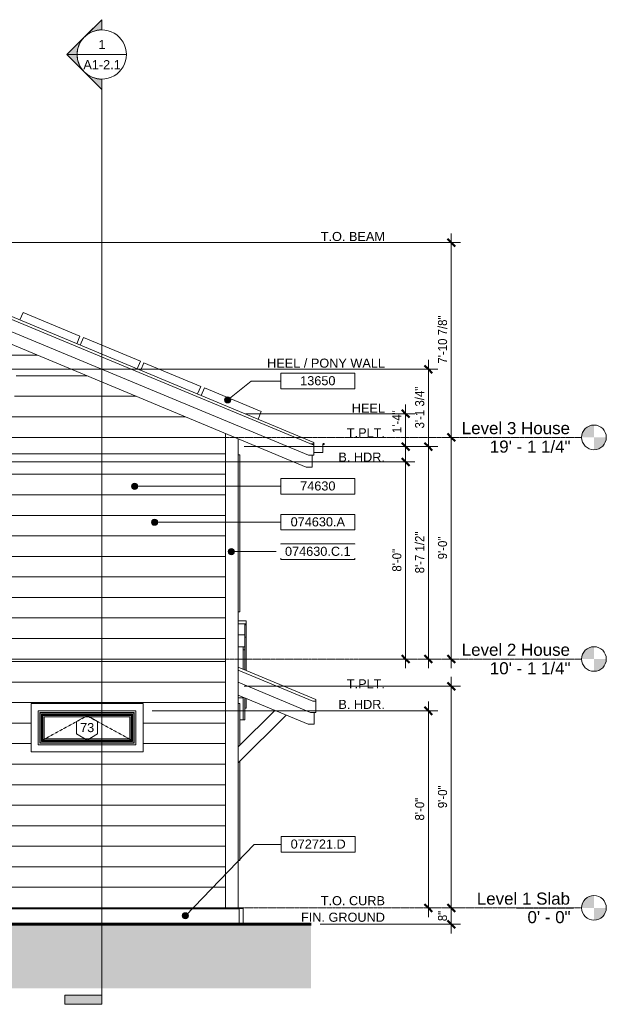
# Model space of a CAD drawing. Header units: inches. Extents: x -651 to 361, y -61 to 433.
# Tile 5 of 5: x 75 to 361, y -47 to 433. Entities that reach past the tile are written whole.
import ezdxf

# ---------------------------------------------------------------- set-up
doc = ezdxf.new("R2010")
doc.units = ezdxf.units.IN
doc.header["$MEASUREMENT"] = 0
doc.linetypes.add('Dash 1_16_', pattern=[0.12499999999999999, 0.06249999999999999, -0.06249999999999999])
doc.linetypes.add('Grid Line 1_2_', pattern=[0.8749999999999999, 0.4999999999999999, -0.125, 0.125, -0.125])
for name, color, linetype, lineweight in [('A-ANNO-DIMS', 1, 'Continuous', 9), ('A-ANNO-DIMS-48', 1, 'Continuous', 9), ('A-ANNO-NOTE', 2, 'Continuous', 9), ('A-ANNO-SYMB', 6, 'Continuous', 9), ('A-ANNO-TEXT', 2, 'Continuous', 9), ('A-DETL', 5, 'Continuous', 60), ('A-DETL-GENF', 3, 'Continuous', 9), ('A-EQPM', 6, 'Continuous', 9), ('A-FLOR-LEVL', 6, 'Continuous', 9), ('A-FLOR-OTLN', 6, 'Continuous', 18), ('A-GLAZ', 6, 'Continuous', 18), ('A-GLAZ-IDEN', 6, 'Continuous', 9), ('A-ROOF', 4, 'Continuous', 18), ('A-ROOF-OTLN', 4, 'Continuous', 9), ('A-WALL', 2, 'Continuous', 18), ('A-WALL-MBNI', 2, 'Continuous', 18), ('A-WALL-PATT', 2, 'Continuous', 18), ('S-FNDN-FTNG', 4, 'Continuous', 18)]:
    doc.layers.add(name, color=color, linetype=linetype, lineweight=lineweight)
doc.styles.add('Arial', font='arial.ttf', dxfattribs={"height": 5.901197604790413})
doc.styles.add('Arial_1', font='arial.ttf', dxfattribs={"height": 4.42589820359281})
doc.styles.add('Arial_2', font='arial.ttf', dxfattribs={"width": 0.9, "height": 4.425898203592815})
doc.dimstyles.new('Linear_-_3_32__Arial_2', dxfattribs={"dimscale": 12, "dimtxt": 4.5, "dimasz": 0.3125000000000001, "dimexe": 0.375, "dimexo": 0.3750000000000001, "dimgap": 0.06250000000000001, "dimtad": 1, "dimdec": 3, "dimrnd": 0.125, "dimzin": 3, "dimdsep": 46, "dimlunit": 4, "dimtxsty": 'Arial_2', "dimblk1": 'OBLIQUE', "dimblk2": 'OBLIQUE', "dimsah": 1, "dimcen": 0.09, "dimdle": 0.375, "dimazin": 0, "dimtfac": 1, "dimtdec": 3, "dimtix": 1, "dimtmove": 0, "dimatfit": 3, "dimfxl": 1, "dimtvp": 1, "dimfrac": 2, "dimtolj": 1, "dimtzin": 0, "dimarcsym": 2})
doc.dimstyles.new('Linear_-_3_32__Arial_2_1', dxfattribs={"dimscale": 12, "dimtxt": 4.5, "dimasz": 0.3125000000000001, "dimexe": 0.375, "dimexo": 0.3750000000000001, "dimgap": 0.06250000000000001, "dimtad": 1, "dimdec": 3, "dimrnd": 0.125, "dimzin": 3, "dimdsep": 46, "dimlunit": 4, "dimtxsty": 'Arial_2', "dimblk1": 'OBLIQUE', "dimblk2": 'OBLIQUE', "dimsah": 1, "dimcen": 0.09, "dimdle": 0.375, "dimazin": 0, "dimtfac": 1, "dimtdec": 3, "dimtix": 1, "dimtmove": 2, "dimatfit": 3, "dimfxl": 1, "dimtvp": 1, "dimfrac": 2, "dimtolj": 1, "dimtzin": 0, "dimarcsym": 2})

# ---------------------------------------------------------------- blocks, each defined once
blk = doc.blocks.new('Double Casement - _2_211510CS-2775949-Exterior West Elevation')
at = {"layer": 'A-GLAZ'}
for p, q in [((182.5429161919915, 220.7499999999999), (181.7929161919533, 220.7499999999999)), ((182.5429161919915, 220.7499999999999), (182.5429161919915, 144.25)), ((181.7929161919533, 144.25), (182.5429161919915, 144.25))]:
    blk.add_line(p, q, dxfattribs=at)
blk = doc.blocks.new('Double Casement - _2_211510CS-V1-Exterior West Elevation')
at = {"layer": 'A-GLAZ'}
for p, q in [((182.542916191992, 99.49999999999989), (181.7929161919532, 99.49999999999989)), ((182.542916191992, 99.49999999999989), (182.542916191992, 79.14996946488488)), ((182.542916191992, 71.37179487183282), (182.542916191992, 23.00000000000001)), ((181.7929161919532, 23.00000000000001), (182.542916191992, 23.00000000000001))]:
    blk.add_line(p, q, dxfattribs=at)
blk = doc.blocks.new('Single Awning - 48_ x 15_-2775562-Exterior West Elevation')
at = {"layer": 'A-GLAZ'}
for p, q in [((135.4179161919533, 99.49999999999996), (80.91791619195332, 99.49999999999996)), ((80.91791619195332, 99.49999999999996), (80.91791619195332, 76)), ((84.41791619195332, 79.49999999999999), (84.41791619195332, 95.99999999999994)), ((84.41791619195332, 95.99999999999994), (131.9179161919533, 95.99999999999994)), ((131.9179161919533, 95.99999999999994), (131.9179161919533, 79.49999999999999)), ((135.4179161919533, 76), (135.4179161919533, 99.49999999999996)), ((85.30001917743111, 95.11789701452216), (85.1597998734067, 95.25811631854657)), ((85.15979987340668, 95.25811631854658), (85.15979987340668, 80.24188368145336)), ((131.1760325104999, 95.25811631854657), (85.1597998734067, 95.25811631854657)), ((85.30001917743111, 80.38210298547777), (85.30001917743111, 95.11789701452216)), ((131.0358132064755, 95.11789701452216), (85.30001917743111, 95.11789701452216)), ((85.38666578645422, 80.46874959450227), (85.38666578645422, 95.03125040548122)), ((130.9491665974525, 95.03125040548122), (85.38666578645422, 95.03125040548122)), ((86.41791656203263, 93.9999996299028), (86.04291519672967, 94.37500099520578)), ((86.04291519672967, 94.37500099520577), (86.04291519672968, 81.1249990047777)), ((130.292917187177, 94.37500099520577), (86.04291519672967, 94.37500099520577)), ((86.41791656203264, 81.50000037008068), (86.41791656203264, 93.99999962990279)), ((129.917915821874, 93.9999996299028), (86.41791656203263, 93.9999996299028)), ((86.66791573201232, 93.75000045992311), (86.66791573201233, 81.74999954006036)), ((129.6679166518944, 93.75000045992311), (86.66791573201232, 93.75000045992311)), ((87.29291619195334, 93.1249999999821), (87.29291619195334, 82.37500000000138)), ((129.0429161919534, 93.12499999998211), (87.29291619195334, 93.12499999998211)), ((129.0429161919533, 82.37500000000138), (129.0429161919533, 93.1249999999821)), ((129.6679166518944, 81.74999954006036), (129.6679166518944, 93.75000045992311)), ((130.292917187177, 94.37500099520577), (129.917915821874, 93.99999962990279)), ((129.917915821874, 93.99999962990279), (129.917915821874, 81.50000037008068)), ((130.292917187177, 81.1249990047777), (130.292917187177, 94.37500099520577)), ((130.9491665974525, 95.03125040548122), (130.9491665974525, 80.46874959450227)), ((131.1760325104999, 95.25811631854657), (131.0358132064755, 95.11789701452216)), ((131.0358132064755, 95.11789701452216), (131.0358132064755, 80.38210298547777)), ((131.1760325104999, 80.24188368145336), (131.1760325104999, 95.25811631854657)), ((86.66791573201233, 81.74999954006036), (129.6679166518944, 81.74999954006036)), ((87.29291619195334, 82.37500000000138), (129.0429161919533, 82.37500000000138)), ((131.9179161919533, 79.49999999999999), (84.41791619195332, 79.49999999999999)), ((85.30001917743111, 80.38210298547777), (85.1597998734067, 80.24188368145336)), ((85.1597998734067, 80.24188368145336), (131.1760325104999, 80.24188368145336)), ((131.0358132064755, 80.38210298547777), (85.30001917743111, 80.38210298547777)), ((130.9491665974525, 80.46874959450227), (85.38666578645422, 80.46874959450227)), ((86.41791656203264, 81.50000037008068), (86.04291519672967, 81.1249990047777)), ((86.04291519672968, 81.1249990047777), (130.292917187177, 81.1249990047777)), ((129.917915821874, 81.5000003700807), (86.41791656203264, 81.5000003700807)), ((129.917915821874, 81.5000003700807), (130.292917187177, 81.1249990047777)), ((131.0358132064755, 80.38210298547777), (131.1760325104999, 80.24188368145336)), ((80.91791619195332, 76), (135.4179161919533, 76))]:
    blk.add_line(p, q, dxfattribs=at)
at = {"layer": 'A-GLAZ', "linetype": 'Dash 1_16_', "lineweight": 9}
for p, q in [((108.1679161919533, 93.54599934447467), (86.81312195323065, 81.89520576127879)), ((129.522710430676, 81.89520576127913), (108.1679161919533, 93.54599934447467))]:
    blk.add_line(p, q, dxfattribs=at)
blk = doc.blocks.new('House Slab Perimeter Insulation - House Slab Perimeter Insulation-2402339-Exterior West Elevation')
at = {"layer": 'S-FNDN-FTNG'}
for p, q in [((-133.8320838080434, -0.5358983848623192), (-131.8320838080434, -8.384959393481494e-14)), ((-133.8320838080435, -11.30078125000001), (-133.8320838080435, -0.5358983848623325)), ((182.1679161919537, -0.5358983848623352), (-133.8320838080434, -0.5358983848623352)), ((182.1679161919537, -0.5358983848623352), (180.1679161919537, -9.825473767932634e-14)), ((182.1679161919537, -7.999999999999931), (182.1679161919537, -0.5358983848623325))]:
    blk.add_line(p, q, dxfattribs=at)
blk = doc.blocks.new('Solar Panel - 30_ x 60_-2671283-Exterior West Elevation')
at = {"layer": 'A-EQPM'}
for p, q in [((-12.80049237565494, 323.2212119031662), (-11.2620308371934, 326.9135195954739)), ((-11.2620308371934, 326.9135195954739), (16.43027685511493, 315.3750580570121)), ((16.43027685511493, 315.3750580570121), (14.89181531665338, 311.6827503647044))]:
    blk.add_line(p, q, dxfattribs=at)
blk = doc.blocks.new('Roof _1_2 - Roof _1_-3132077-Exterior West Elevation')
at = {"layer": 'A-ROOF'}
for p, q in [((199.6355848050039, 96.24263807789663), (181.7929161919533, 78.39996946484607)), ((181.7929161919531, 70.62179487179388), (205.1260609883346, 93.95493966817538))]:
    blk.add_line(p, q, dxfattribs=at)
blk = doc.blocks.new('Level - Level Head - Circle-50818-Exterior West Elevation')
at = {"layer": 'A-FLOR-LEVL'}
h = blk.add_hatch(color=256, dxfattribs=at)
edge = h.paths.add_edge_path(flags=0)
edge.add_line((-644.5302291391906, 1.811320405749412e-14), (-638.5302291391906, 1.811320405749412e-14))
edge.add_arc((-644.5302291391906, -3.720093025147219e-16), 6.000000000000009, 3.81666561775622e-14, 90.0000000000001)
edge.add_line((-644.5302291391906, 5.999999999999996), (-644.5302291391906, 1.77635683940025e-14))
h = blk.add_hatch(color=256, dxfattribs=at)
edge = h.paths.add_edge_path(flags=0)
edge.add_line((-644.5302291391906, -5.999999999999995), (-644.5302291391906, -2.664535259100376e-14))
edge.add_line((-644.5302291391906, -2.697841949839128e-14), (-650.5302291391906, -2.697841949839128e-14))
edge.add_arc((-644.5302291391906, 0), 6.000000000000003, 180.0000000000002, 269.9999999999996)
blk.add_circle((-644.5302291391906, 0), 6, dxfattribs=at)
blk = doc.blocks.new('Section - 3_32_ x 3_8_-54337-Exterior West Elevation')
at = {"layer": 'A-ANNO-SYMB'}
blk.add_hatch(color=256, dxfattribs=at).paths.add_polyline_path([(97.3112540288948, -42.4977313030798), (115.3112540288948, -42.49773130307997), (115.3112540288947, -46.99773130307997), (97.31125402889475, -46.9977313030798)], flags=0)
for p, q in [((97.3112540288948, -42.4977313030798), (97.31125402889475, -46.9977313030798)), ((115.3112540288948, -42.49773130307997), (97.3112540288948, -42.4977313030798)), ((115.3112540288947, -46.99773130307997), (115.3112540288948, -42.49773130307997)), ((97.31125402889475, -46.9977313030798), (115.3112540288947, -46.99773130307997))]:
    blk.add_line(p, q, dxfattribs=at)
blk = doc.blocks.new('Section - Section Head - Filled-22785-Exterior West Elevation')
at = {"layer": 'A-ANNO-SYMB'}
h = blk.add_hatch(color=256, dxfattribs=at)
edge = h.paths.add_edge_path(flags=0)
edge.add_arc((115.3112540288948, 415.7947145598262), 12.01561779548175, 89.99999999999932, 132.0783950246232, ccw=False)
edge.add_line((115.3112540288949, 427.810332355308), (115.311254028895, 432.7652773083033))
edge.add_line((115.311254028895, 432.7652773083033), (107.2590263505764, 424.7130496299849))
h = blk.add_hatch(color=256, dxfattribs=at)
edge = h.paths.add_edge_path(flags=0)
edge.add_line((106.8259726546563, 424.2799959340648), (98.3406912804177, 415.7947145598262))
edge.add_line((98.3406912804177, 415.7947145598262), (103.3112540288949, 415.7947145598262))
edge.add_arc((115.3112540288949, 415.7947145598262), 12.00000000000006, 135, 180.0000000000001, ccw=False)
h = blk.add_hatch(color=256, dxfattribs=at)
edge = h.paths.add_edge_path(flags=0)
edge.add_arc((115.3112540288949, 415.7947145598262), 12.00000000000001, 179.9999999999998, 224.9999999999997, ccw=False)
edge.add_line((103.3112540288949, 415.7947145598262), (98.3406912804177, 415.7947145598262))
edge.add_line((98.3406912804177, 415.7947145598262), (106.8259726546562, 407.3094331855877))
h = blk.add_hatch(color=256, dxfattribs=at)
edge = h.paths.add_edge_path(flags=0)
edge.add_line((107.2590263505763, 406.8763794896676), (115.3112540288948, 398.8241518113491))
edge.add_line((115.3112540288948, 398.8241518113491), (115.3112540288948, 403.7790967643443))
edge.add_arc((115.3112540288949, 415.7947145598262), 12.01561779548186, 227.9216049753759, 269.99999999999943, ccw=False)
for p, q in [((98.3406912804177, 415.7947145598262), (115.311254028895, 432.7652773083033)), ((107.2590263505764, 424.7130496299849), (115.311254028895, 432.7652773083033)), ((115.3112540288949, 427.7947145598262), (115.311254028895, 432.7652773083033)), ((115.311254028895, 432.7652773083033), (115.3112540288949, 427.810332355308)), ((98.3406912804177, 415.7947145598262), (106.8259726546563, 424.2799959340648)), ((98.3406912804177, 415.7947145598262), (115.3112540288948, 398.8241518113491)), ((103.3112540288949, 415.7947145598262), (98.3406912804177, 415.7947145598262)), ((106.8259726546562, 407.3094331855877), (98.3406912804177, 415.7947145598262)), ((98.3406912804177, 415.7947145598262), (103.3112540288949, 415.7947145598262)), ((115.3112540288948, 398.8241518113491), (107.2590263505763, 406.8763794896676)), ((115.3112540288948, 403.7947145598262), (115.3112540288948, 398.8241518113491)), ((115.3112540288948, 403.7790967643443), (115.3112540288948, 398.8241518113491))]:
    blk.add_line(p, q, dxfattribs=at)
for centre, radius, start, end in [((115.3112540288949, 415.7947145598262), 11.99999999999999, 89.9999999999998, 269.9999999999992), ((115.3112540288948, 415.7947145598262), 12.01561779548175, 89.99999999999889, 132.0783950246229), ((115.3112540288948, 415.7947145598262), 12.00000000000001, 269.9999999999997, 89.99999999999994), ((115.3112540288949, 415.7947145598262), 12.00000000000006, 134.9999999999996, 179.9999999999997), ((115.3112540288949, 415.7947145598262), 12.00000000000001, 179.9999999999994, 224.9999999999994), ((115.3112540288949, 415.7947145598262), 12.01561779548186, 227.9216049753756, 269.9999999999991)]:
    blk.add_arc(centre, radius, start, end, dxfattribs=at)
blk = doc.blocks.new('DIMBLOCK1-Exterior West Elevation')
at = {"layer": 'A-ANNO-DIMS-48', "transparency": 16777216}
for p, q in [((139.9179161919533, 95.99999999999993), (278.8965333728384, 95.99999999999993)), ((274.3965333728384, 95.99999999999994), (139.9179161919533, 95.99999999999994)), ((274.3965333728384, 100.4999999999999), (274.3965333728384, -4.499999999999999)), ((272.548183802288, 0), (278.8965333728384, 0)), ((274.3965333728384, 0), (272.548183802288, 0))]:
    blk.add_line(p, q, dxfattribs=at)
at = {"layer": 'A-ANNO-DIMS-48', "lineweight": 50, "transparency": 16777216}
for p, q in [((274.3965333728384, 95.99999999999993), (272.5215333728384, 97.87499999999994)), ((274.3965333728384, 95.99999999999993), (276.2715333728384, 94.12499999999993)), ((274.3965333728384, 0), (272.5215333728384, 1.875000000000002)), ((274.3965333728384, 0), (276.2715333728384, -1.875000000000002))]:
    blk.add_line(p, q, dxfattribs=at)
at = {"layer": 'A-ANNO-DIMS-48', "color": 0, "transparency": 16777216, "insert": (267.905250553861, 42.56538461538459), "char_height": 4.425898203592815, "width": 13.04307692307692, "attachment_point": 1, "rotation": 90, "line_spacing_factor": 0.9385317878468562, "style": 'Arial_2'}
blk.add_mtext('8\'-0"', dxfattribs=at)
blk = doc.blocks.new('_Oblique')
at = {"color": 0, "linetype": 'ByBlock', "lineweight": -2}
blk.add_line((-0.5, -0.5), (0.5, 0.5), dxfattribs=at)
blk = doc.blocks.new('DIMBLOCK2-Exterior West Elevation')
at = {"layer": 'A-ANNO-DIMS-48', "transparency": 16777216}
for p, q in [((285.5190623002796, 112.4999999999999), (285.5190623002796, 0)), ((184.6679161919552, 107.9999999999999), (290.0190623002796, 107.9999999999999)), ((285.5190623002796, 107.9999999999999), (184.6679161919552, 107.9999999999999)), ((283.6707127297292, 0), (290.0190623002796, 0)), ((285.5190623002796, 0), (283.6707127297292, 0))]:
    blk.add_line(p, q, dxfattribs=at)
at = {"layer": 'A-ANNO-DIMS-48', "lineweight": 50, "transparency": 16777216}
for p, q in [((285.5190623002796, 107.9999999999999), (283.6440623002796, 109.8749999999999)), ((285.5190623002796, 107.9999999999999), (287.3940623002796, 106.1249999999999)), ((285.5190623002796, 0), (283.6440623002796, 1.875000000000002)), ((285.5190623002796, 0), (287.3940623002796, -1.875000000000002))]:
    blk.add_line(p, q, dxfattribs=at)
at = {"layer": 'A-ANNO-DIMS-48', "color": 0, "transparency": 16777216, "insert": (279.0277794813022, 48.56538461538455), "char_height": 4.425898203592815, "width": 13.04307692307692, "attachment_point": 1, "rotation": 90, "line_spacing_factor": 0.9385317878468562, "style": 'Arial_2'}
blk.add_mtext('9\'-0"', dxfattribs=at)
blk = doc.blocks.new('DIMBLOCK3-Exterior West Elevation')
at = {"layer": 'A-ANNO-DIMS-48', "lineweight": 50, "transparency": 16777216}
for p, q in [((285.5190623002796, 0), (283.6440623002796, 1.875000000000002)), ((285.5190623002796, 0), (287.3940623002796, -1.875000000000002)), ((285.5190623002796, -7.999999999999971), (283.6440623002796, -6.124999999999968)), ((285.5190623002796, -7.999999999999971), (287.3940623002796, -9.874999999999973))]:
    blk.add_line(p, q, dxfattribs=at)
at = {"layer": 'A-ANNO-DIMS-48', "transparency": 16777216}
for p, q in [((283.6707127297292, 0), (290.0190623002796, 0)), ((285.5190623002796, 0), (283.6707127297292, 0)), ((285.5190623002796, 0), (285.5190623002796, -12.49999999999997)), ((221.7241580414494, -7.999999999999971), (290.0190623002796, -7.999999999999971)), ((285.5190623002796, -7.999999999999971), (221.7241580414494, -7.999999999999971))]:
    blk.add_line(p, q, dxfattribs=at)
at = {"layer": 'A-ANNO-DIMS-48', "color": 0, "transparency": 16777216, "insert": (279.0277794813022, -6.492307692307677), "char_height": 4.425898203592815, "width": 5.98153846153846, "attachment_point": 1, "rotation": 90, "line_spacing_factor": 0.9385317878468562, "style": 'Arial_2'}
blk.add_mtext('8"', dxfattribs=at)
blk = doc.blocks.new('DIMBLOCK4-Exterior West Elevation')
at = {"layer": 'A-ANNO-DIMS-48', "lineweight": 50, "transparency": 16777216}
for p, q in [((274.396533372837, 262.4505615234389), (272.521533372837, 264.3255615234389)), ((274.396533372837, 262.4505615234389), (276.271533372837, 260.5755615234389)), ((274.3965333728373, 224.7499999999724), (272.5215333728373, 226.6249999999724)), ((274.3965333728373, 224.7499999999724), (276.2715333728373, 222.8749999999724))]:
    blk.add_line(p, q, dxfattribs=at)
at = {"layer": 'A-ANNO-DIMS-48', "transparency": 16777216}
for p, q in [((274.396533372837, 266.9505615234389), (274.3965333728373, 224.7499999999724)), ((60.2653537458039, 262.4505615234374), (278.896533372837, 262.4505615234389)), ((274.396533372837, 262.4505615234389), (60.2653537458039, 262.4505615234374)), ((184.6679161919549, 224.7499999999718), (278.8965333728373, 224.7499999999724)), ((274.3965333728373, 224.7499999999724), (184.6679161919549, 224.7499999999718))]:
    blk.add_line(p, q, dxfattribs=at)
at = {"layer": 'A-ANNO-DIMS-48', "color": 0, "transparency": 16777216, "insert": (267.9052505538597, 233.5964346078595), "char_height": 4.425898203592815, "width": 24.00923076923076, "attachment_point": 1, "rotation": 90, "line_spacing_factor": 0.9385317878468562, "style": 'Arial_2'}
blk.add_mtext('3\'-1 3/4"', dxfattribs=at)
blk = doc.blocks.new('DIMBLOCK5-Exterior West Elevation')
at = {"layer": 'A-ANNO-DIMS-48', "lineweight": 50, "transparency": 16777216}
for p, q in [((274.3965333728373, 224.7499999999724), (272.5215333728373, 226.6249999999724)), ((274.3965333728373, 224.7499999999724), (276.2715333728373, 222.8749999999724)), ((274.396533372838, 121.2499999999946), (272.521533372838, 123.1249999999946)), ((274.396533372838, 121.2499999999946), (276.271533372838, 119.3749999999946))]:
    blk.add_line(p, q, dxfattribs=at)
at = {"layer": 'A-ANNO-DIMS-48', "transparency": 16777216}
for p, q in [((184.6679161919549, 224.7499999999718), (278.8965333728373, 224.7499999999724)), ((274.3965333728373, 224.7499999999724), (184.6679161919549, 224.7499999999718)), ((274.3965333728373, 224.7499999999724), (274.396533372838, 116.7499999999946)), ((272.5481838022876, 121.2499999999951), (278.896533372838, 121.2499999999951)), ((274.396533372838, 121.2499999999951), (272.5481838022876, 121.2499999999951))]:
    blk.add_line(p, q, dxfattribs=at)
at = {"layer": 'A-ANNO-DIMS-48', "color": 0, "transparency": 16777216, "insert": (267.9052505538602, 162.9961538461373), "char_height": 4.425898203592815, "width": 24.00923076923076, "attachment_point": 1, "rotation": 90, "line_spacing_factor": 0.9385317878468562, "style": 'Arial_2'}
blk.add_mtext('8\'-7 1/2"', dxfattribs=at)
blk = doc.blocks.new('DIMBLOCK6-Exterior West Elevation')
at = {"layer": 'A-ANNO-DIMS-48', "transparency": 16777216}
for p, q in [((263.2740044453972, 116.7499999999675), (263.2740044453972, 221.7499999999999)), ((43.85541619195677, 217.2499999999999), (267.7740044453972, 217.2499999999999)), ((263.2740044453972, 217.2499999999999), (43.85541619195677, 217.2499999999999)), ((243.8537439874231, 121.2499999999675), (267.7740044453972, 121.2499999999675)), ((263.2740044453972, 121.2499999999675), (243.8537439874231, 121.2499999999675))]:
    blk.add_line(p, q, dxfattribs=at)
at = {"layer": 'A-ANNO-DIMS-48', "lineweight": 50, "transparency": 16777216}
for p, q in [((263.2740044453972, 217.2499999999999), (261.3990044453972, 219.1249999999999)), ((263.2740044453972, 217.2499999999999), (265.1490044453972, 215.3749999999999)), ((263.2740044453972, 121.2499999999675), (261.3990044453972, 123.1249999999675)), ((263.2740044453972, 121.2499999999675), (265.1490044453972, 119.3749999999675))]:
    blk.add_line(p, q, dxfattribs=at)
at = {"layer": 'A-ANNO-DIMS-48', "color": 0, "transparency": 16777216, "insert": (256.7827216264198, 163.8153846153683), "char_height": 4.425898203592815, "width": 13.04307692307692, "attachment_point": 1, "rotation": 90, "line_spacing_factor": 0.9385317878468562, "style": 'Arial_2'}
blk.add_mtext('8\'-0"', dxfattribs=at)
blk = doc.blocks.new('DIMBLOCK8-Exterior West Elevation')
at = {"layer": 'A-ANNO-DIMS-48', "lineweight": 50, "transparency": 16777216}
for p, q in [((285.5190623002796, 229.2499999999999), (283.6440623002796, 231.1249999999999)), ((285.5190623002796, 229.2499999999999), (287.3940623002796, 227.3749999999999)), ((285.5190623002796, 121.2499999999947), (283.6440623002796, 123.1249999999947)), ((285.5190623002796, 121.2499999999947), (287.3940623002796, 119.3749999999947))]:
    blk.add_line(p, q, dxfattribs=at)
at = {"layer": 'A-ANNO-DIMS-48', "transparency": 16777216}
for p, q in [((287.36741187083, 229.2499999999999), (281.0190623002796, 229.2499999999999)), ((285.5190623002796, 116.7499999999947), (285.5190623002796, 229.2499999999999)), ((285.5190623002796, 229.2499999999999), (287.36741187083, 229.2499999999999)), ((287.3674118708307, 121.2499999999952), (281.0190623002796, 121.2499999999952)), ((285.5190623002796, 121.2499999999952), (287.3674118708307, 121.2499999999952))]:
    blk.add_line(p, q, dxfattribs=at)
at = {"layer": 'A-ANNO-DIMS-48', "color": 0, "transparency": 16777216, "insert": (279.0277794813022, 169.8153846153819), "char_height": 4.425898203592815, "width": 13.04307692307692, "attachment_point": 1, "rotation": 90, "line_spacing_factor": 0.9385317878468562, "style": 'Arial_2'}
blk.add_mtext('9\'-0"', dxfattribs=at)
blk = doc.blocks.new('DIMBLOCK9-Exterior West Elevation')
at = {"layer": 'A-ANNO-DIMS-48', "transparency": 16777216}
for p, q in [((285.5190623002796, 229.2499999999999), (285.5190623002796, 328.6666666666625)), ((-29.58208380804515, 324.1666666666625), (290.0190623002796, 324.1666666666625)), ((285.5190623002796, 324.1666666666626), (-29.58208380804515, 324.1666666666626)), ((287.36741187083, 229.2499999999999), (281.0190623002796, 229.2499999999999)), ((285.5190623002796, 229.2499999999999), (287.36741187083, 229.2499999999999))]:
    blk.add_line(p, q, dxfattribs=at)
at = {"layer": 'A-ANNO-DIMS-48', "lineweight": 50, "transparency": 16777216}
for p, q in [((285.5190623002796, 324.1666666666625), (283.6440623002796, 326.0416666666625)), ((285.5190623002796, 324.1666666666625), (287.3940623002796, 322.2916666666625)), ((285.5190623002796, 229.2499999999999), (283.6440623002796, 231.1249999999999)), ((285.5190623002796, 229.2499999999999), (287.3940623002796, 227.3749999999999))]:
    blk.add_line(p, q, dxfattribs=at)
at = {"layer": 'A-ANNO-DIMS-48', "color": 0, "transparency": 16777216, "insert": (279.0277794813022, 265.1814102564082), "char_height": 4.425898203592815, "width": 27.66461538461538, "attachment_point": 1, "rotation": 90, "line_spacing_factor": 0.9385317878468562, "style": 'Arial_2'}
blk.add_mtext('7\'-10 7/8"', dxfattribs=at)
blk = doc.blocks.new('DIMBLOCK13-Exterior West Elevation')
at = {"layer": 'A-ANNO-DIMS-48', "transparency": 16777216}
for p, q in [((263.2740044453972, 220.2499999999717), (263.2740044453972, 245.25)), ((185.5429161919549, 240.75), (267.7740044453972, 240.75)), ((263.2740044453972, 240.75), (185.5429161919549, 240.75)), ((184.6679161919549, 224.7499999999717), (267.7740044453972, 224.7499999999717)), ((263.2740044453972, 224.7499999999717), (184.6679161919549, 224.7499999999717))]:
    blk.add_line(p, q, dxfattribs=at)
at = {"layer": 'A-ANNO-DIMS-48', "lineweight": 50, "transparency": 16777216}
for p, q in [((263.2740044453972, 240.75), (261.3990044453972, 242.625)), ((263.2740044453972, 240.75), (265.1490044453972, 238.875)), ((263.2740044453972, 224.7499999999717), (261.3990044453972, 226.6249999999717)), ((263.2740044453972, 224.7499999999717), (265.1490044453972, 222.8749999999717))]:
    blk.add_line(p, q, dxfattribs=at)
at = {"layer": 'A-ANNO-DIMS-48', "color": 0, "transparency": 16777216, "insert": (256.7827216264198, 231.3409542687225), "char_height": 4.425898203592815, "width": 13.04307692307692, "attachment_point": 1, "rotation": 90, "line_spacing_factor": 0.9385317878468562, "style": 'Arial_2'}
blk.add_mtext('1\'-4"', dxfattribs=at)
blk = doc.blocks.new('Keynote Tag - Keynote Number - Boxed - Small-135510-Exterior West Elevation')
at = {"layer": 'A-ANNO-NOTE'}
for p, q in [((202.5416352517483, 201.6311818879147), (202.5416352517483, 209.1849309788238)), ((202.5416352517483, 209.1849309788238), (238.5416352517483, 209.1849309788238)), ((238.5416352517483, 209.1849309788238), (238.5416352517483, 201.6311818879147)), ((202.5416352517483, 201.6311818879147), (238.5416352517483, 201.6311818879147))]:
    blk.add_line(p, q, dxfattribs=at)
blk = doc.blocks.new('Window Tag - Window Tag-41068-Exterior West Elevation')
at = {"layer": 'A-GLAZ-IDEN'}
for p, q in [((24.10541619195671, 193.4999999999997), (18.96354977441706, 190.4722462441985)), ((24.10541619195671, 193.4999999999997), (29.24115707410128, 190.4746430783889)), ((18.96354977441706, 190.4722462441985), (18.96354977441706, 184.5289653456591)), ((29.24115707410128, 190.4746430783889), (29.24115707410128, 184.5050820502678)), ((18.96354977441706, 184.5289653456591), (24.10541619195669, 181.4999999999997)), ((24.1054161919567, 181.4999999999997), (29.24115707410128, 184.5050820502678))]:
    blk.add_line(p, q, dxfattribs=at)

msp = doc.modelspace()

# ---------------------------------------------------------------- hatches: boundary and pattern name
at = {"layer": 'A-ANNO-NOTE'}
h = msp.add_hatch(color=256, dxfattribs=at)
edge = h.paths.add_edge_path(flags=0)
edge.add_arc((176.6537221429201, 247.5086290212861), 1.499999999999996, 0, 360)
h = msp.add_hatch(color=256, dxfattribs=at)
edge = h.paths.add_edge_path(flags=0)
edge.add_arc((131.2998439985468, 205.4080564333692), 1.5, 0, 360)
h = msp.add_hatch(color=256, dxfattribs=at)
edge = h.paths.add_edge_path(flags=0)
edge.add_arc((141.0146337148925, 187.921434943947), 1.5, 0, 360)
h = msp.add_hatch(color=256, dxfattribs=at)
edge = h.paths.add_edge_path(flags=0)
edge.add_arc((178.4286440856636, 173.559163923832), 1.5, 0, 360)
h = msp.add_hatch(color=256, dxfattribs=at)
edge = h.paths.add_edge_path(flags=0)
edge.add_arc((156.0347741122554, -3.853970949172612), 1.500000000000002, 0, 360)
at = {"layer": 'A-DETL-GENF'}
msp.add_hatch(color=9, dxfattribs=at).paths.add_polyline_path([(172.0448942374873, -39.24999999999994), (217.2241580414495, -39.24999999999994), (217.2241580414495, -7.999999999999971), (-130.273866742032, -7.999999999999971), (-130.273866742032, -12), (-579.1507268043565, -12), (-579.1507268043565, -39.24999999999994), (58.4357431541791, -39.24999999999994)], flags=0)
at = {"layer": 'A-WALL-PATT', "lineweight": 9}
h = msp.add_hatch(dxfattribs=at)
h.set_pattern_fill('FP_5', color=256, style=0, pattern_type=2)
h.set_pattern_definition([(0, (178.855, 229.25), (0, 10), [])])
h.paths.add_polyline_path([(172.0448942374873, 229.2500000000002), (175.5429161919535, 229.2500000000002), (175.5429161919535, 231.1354166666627), (-32.95708380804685, 318.0104166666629), (-32.95708380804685, 267.5063024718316), (22.37920888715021, 281.3403756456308), (22.37920888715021, 281.4093566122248), (73.66791619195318, 260.0390619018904), (73.66791619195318, 253.7421869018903), (72.91791619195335, 253.7421869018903), (72.91791619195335, 247.9921869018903), (69.91791619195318, 247.9921869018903), (61.73041619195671, 251.4036452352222), (61.73041619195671, 229.2500000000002)], flags=0)
h = msp.add_hatch(dxfattribs=at)
h.set_pattern_fill('FP_4', color=256, style=0, pattern_type=2)
h.set_pattern_definition([(0, (55.73, 121.25), (0, 10), [])])
h.paths.add_polyline_path([(172.0448942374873, 121.2499999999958), (175.5429161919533, 121.2499999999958), (175.5429161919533, 229.2500000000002), (61.73041619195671, 229.2500000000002), (61.73041619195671, 121.2499999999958), (115.2403186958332, 121.2499999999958)], flags=0)
h = msp.add_hatch(dxfattribs=at)
h.set_pattern_fill('FP_1', color=256, style=0, pattern_type=2)
h.set_pattern_definition([(0, (175.73, 0), (0, 10), [])])
h.paths.add_polyline_path([(-127.1723840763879, 0), (175.5429161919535, 0), (175.5429161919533, 121.2500000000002), (61.73041619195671, 121.2500000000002), (61.73041619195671, 109.7500000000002), (61.79291619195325, 109.7500061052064), (61.79291619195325, 107.2500000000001), (-73.45708380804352, 107.2500000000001), (-73.45708380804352, 121.2500000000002), (-127.2070838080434, 121.2500000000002), (-127.2070838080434, 1.250000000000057), (-132.7070838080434, 1.250000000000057), (-132.7070838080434, 0), (-127.2070838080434, 0)], flags=0)
h.paths.add_polyline_path([(-48.05982353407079, 32.99999999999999), (-66.08208380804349, 32.99999999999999), (-66.08208380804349, 99.5), (-35.58208380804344, 99.5), (-35.58208380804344, 32.99999999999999), (-40.97226404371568, 32.99999999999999)], flags=0)
h.paths.add_polyline_path([(133.83851367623, 76.0000000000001), (80.91791619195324, 76.0000000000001), (80.91791619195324, 99.50000000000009), (135.4179161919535, 99.50000000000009), (135.4179161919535, 76.0000000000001), (134.0806520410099, 76.0000000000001)], flags=0)

# ---------------------------------------------------------------- linework, layer by layer
at = {"layer": 'A-ANNO-NOTE'}
for p, q in [((176.6537221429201, 247.5086290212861), (188.0662138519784, 256.6845919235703)), ((188.0662138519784, 256.6845919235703), (202.5416352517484, 256.6845919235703)), ((131.2998439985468, 205.4080564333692), (202.5416352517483, 205.4080564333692)), ((141.0146337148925, 187.921434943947), (202.5416352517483, 187.921434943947)), ((178.4286440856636, 173.559163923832), (202.5416352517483, 173.559163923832)), ((156.0347741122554, -3.853970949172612), (189.5225483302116, 30.92179458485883)), ((189.5225483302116, 30.92179458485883), (202.7244593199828, 30.92179458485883))]:
    msp.add_line(p, q, dxfattribs=at)
for centre, radius in [((176.6537221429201, 247.5086290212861), 1.499999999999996), ((131.2998439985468, 205.4080564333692), 1.5), ((141.0146337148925, 187.921434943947), 1.5), ((178.4286440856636, 173.559163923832), 1.5), ((156.0347741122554, -3.853970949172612), 1.500000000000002)]:
    msp.add_circle(centre, radius, dxfattribs=at)
at = {"layer": 'A-ANNO-SYMB'}
for p, q in [((103.3112540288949, 415.7947145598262), (127.3112540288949, 415.7947145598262)), ((115.3112540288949, 403.7947145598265), (115.3112540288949, -42.49773130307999))]:
    msp.add_line(p, q, dxfattribs=at)
at = {"layer": 'A-DETL'}
msp.add_line((217.2241580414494, -7.999999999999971), (-130.2738667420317, -7.999999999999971), dxfattribs=at)
at = {"layer": 'A-FLOR-OTLN'}
for p, q in [((181.1316201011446, -0.2582236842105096), (184.2102180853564, -0.2582236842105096)), ((184.2102180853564, -0.2582236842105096), (184.2102180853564, -4.26060892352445))]:
    msp.add_line(p, q, dxfattribs=at)
at = {"layer": 'A-ROOF'}
for p, q in [((-46.83208380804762, 337.401041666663), (218.5429161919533, 226.8281249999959)), ((218.5429161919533, 225.4062499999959), (-46.83208380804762, 335.979166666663)), ((218.5429161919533, 226.8281249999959), (218.5429161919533, 225.4062499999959)), ((181.7929161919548, 139.8802083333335), (185.6679161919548, 139.8802083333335)), ((185.6679161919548, 139.8802083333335), (185.6679161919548, 137.8333333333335)), ((185.6679161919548, 138.4583333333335), (181.7929161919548, 138.4583333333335)), ((181.7929161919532, 117.2864583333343), (219.5774184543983, 101.5429157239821)), ((218.0774184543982, 100.7460407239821), (181.7929161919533, 115.8645833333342)), ((181.7929161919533, 102.2916666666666), (184.1679161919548, 102.2916666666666)), ((219.5774184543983, 101.5429157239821), (219.5774184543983, 100.7460407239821)), ((218.0774184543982, 100.7460407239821), (219.5774184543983, 100.7460407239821))]:
    msp.add_line(p, q, dxfattribs=at)
at = {"layer": 'A-ROOF-OTLN'}
for p, q in [((215.9429161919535, 220.5312499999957), (-45.33208380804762, 329.3958333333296)), ((214.7929161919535, 214.7812499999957), (-45.33208380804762, 323.1666666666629)), ((217.0429161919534, 226.0312499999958), (218.5429161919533, 226.0312499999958)), ((218.6679161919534, 226.8281249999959), (218.5429161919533, 226.8281249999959)), ((218.6679161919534, 221.9531249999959), (218.6679161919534, 226.8281249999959)), ((223.4179161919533, 225.9531249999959), (222.9179161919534, 225.9531249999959)), ((222.9179161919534, 225.9531249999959), (222.9179161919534, 221.9531249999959)), ((223.5429161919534, 226.3281249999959), (223.0429161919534, 226.3281249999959)), ((223.0429161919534, 226.3281249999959), (223.0429161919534, 226.2031249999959)), ((223.0429161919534, 226.2031249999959), (223.4179161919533, 226.2031249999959)), ((223.0429161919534, 221.8281249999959), (223.0429161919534, 225.8281249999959)), ((223.0429161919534, 225.8281249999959), (223.5429161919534, 225.8281249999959)), ((223.4179161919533, 226.2031249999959), (223.4179161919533, 225.9531249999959)), ((223.5429161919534, 225.8281249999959), (223.5429161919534, 226.3281249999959)), ((218.5429161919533, 225.4062499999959), (218.5429161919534, 220.5312499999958)), ((218.5429161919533, 221.8281249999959), (223.0429161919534, 221.8281249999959)), ((222.9179161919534, 221.9531249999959), (218.6679161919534, 221.9531249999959)), ((218.5429161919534, 220.5312499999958), (215.9429161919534, 220.5312499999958)), ((217.7929161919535, 214.7812499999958), (217.7929161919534, 220.5312499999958)), ((217.7929161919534, 214.7812499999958), (214.7929161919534, 214.7812499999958)), ((184.9179161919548, 115.9843750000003), (184.9179161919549, 138.4583333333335)), ((185.6679161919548, 137.8333333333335), (184.917916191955, 137.8333333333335)), ((185.6679161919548, 115.6718750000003), (185.6679161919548, 137.8333333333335)), ((184.9179161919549, 132.9583333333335), (181.7929161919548, 132.9583333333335)), ((184.9179161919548, 131.8750000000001), (185.6679161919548, 131.8750000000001)), ((184.9179161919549, 127.2083333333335), (181.7929161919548, 127.2083333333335)), ((184.1679161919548, 116.2968750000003), (184.1679161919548, 127.2083333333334)), ((184.1679161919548, 125.6458333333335), (184.9179161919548, 125.6458333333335)), ((216.9774184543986, 95.24604072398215), (181.7929161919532, 109.9062500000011)), ((215.8274184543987, 89.49604072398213), (181.7929161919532, 103.6770833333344)), ((184.1679161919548, 91.58333333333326), (184.1679161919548, 102.6875000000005)), ((184.9179161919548, 91.58333333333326), (184.9179161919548, 102.3750000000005)), ((185.6679161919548, 97.33333333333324), (185.6679161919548, 102.0625000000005)), ((184.9179161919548, 97.33333333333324), (185.6679161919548, 97.33333333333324)), ((219.5774184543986, 100.7460407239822), (219.5774184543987, 95.24604072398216)), ((182.5429161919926, 91.58333333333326), (184.9179161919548, 91.58333333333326)), ((219.5774184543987, 95.24604072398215), (216.9774184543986, 95.24604072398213)), ((218.8274184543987, 95.24604072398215), (218.8274184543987, 89.49604072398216)), ((218.8274184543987, 89.49604072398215), (215.8274184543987, 89.49604072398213))]:
    msp.add_line(p, q, dxfattribs=at)
at = {"layer": 'A-WALL'}
for p, q in [((175.5429161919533, 229.2499999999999), (61.73041619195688, 229.2499999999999)), ((-132.7070838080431, 0), (175.5429161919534, 0)), ((184.2102180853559, -4.260608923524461), (184.2102180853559, -7.999999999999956))]:
    msp.add_line(p, q, dxfattribs=at)
at = {"layer": 'A-WALL-MBNI', "lineweight": 9}
for p, q in [((175.5429161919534, 231.1354166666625), (175.5429161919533, 0)), ((181.7929161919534, 228.5312499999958), (181.7929161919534, 0)), ((181.7929161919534, 0), (175.5429161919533, 0))]:
    msp.add_line(p, q, dxfattribs=at)

# ---------------------------------------------------------------- block references
at = {"layer": 'A-ANNO-NOTE'}
for p in [(0, 51.27653549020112), (0, 0), (0, -17.48662148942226), (0, -31.84889250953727), (0.1828240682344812, -174.4862618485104)]:
    msp.add_blockref('Keynote Tag - Keynote Number - Boxed - Small-135510-Exterior West Elevation', p, dxfattribs=at)
at = {"layer": 'A-ANNO-SYMB'}
for name in ['Section - Section Head - Filled-22785-Exterior West Elevation', 'Section - 3_32_ x 3_8_-54337-Exterior West Elevation']:
    msp.add_blockref(name, (0, 0), dxfattribs=at)
at = {"layer": 'A-EQPM'}
for p in [(88.2692307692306, -36.77884615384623), (117.6923076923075, -49.03846153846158), (147.1153846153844, -61.29807692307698), (176.5384615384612, -73.55769230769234)]:
    msp.add_blockref('Solar Panel - 30_ x 60_-2671283-Exterior West Elevation', p, dxfattribs=at)
at = {"layer": 'A-FLOR-LEVL', "extrusion": (0, 0, -1)}
for p in [(289.5414205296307, 229.2499999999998), (289.5414205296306, 121.2499999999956), (289.5414205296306, 0)]:
    msp.add_blockref('Level - Level Head - Circle-50818-Exterior West Elevation', p, dxfattribs=at)
at = {"layer": 'A-GLAZ'}
for name in ['Double Casement - _2_211510CS-2775949-Exterior West Elevation', 'Single Awning - 48_ x 15_-2775562-Exterior West Elevation', 'Double Casement - _2_211510CS-V1-Exterior West Elevation']:
    msp.add_blockref(name, (0, 0), dxfattribs=at)
at = {"layer": 'A-GLAZ-IDEN'}
msp.add_blockref('Window Tag - Window Tag-41068-Exterior West Elevation', (84.06249999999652, -99.74999999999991), dxfattribs=at)
at = {"layer": 'A-ROOF'}
msp.add_blockref('Roof _1_2 - Roof _1_-3132077-Exterior West Elevation', (0, 0), dxfattribs=at)
at = {"layer": 'S-FNDN-FTNG'}
msp.add_blockref('House Slab Perimeter Insulation - House Slab Perimeter Insulation-2402339-Exterior West Elevation', (0, 0), dxfattribs=at)

# ---------------------------------------------------------------- texts
at = {"layer": 'A-ANNO-SYMB', "char_height": 4.42589820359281, "attachment_point": 2, "line_spacing_factor": 0.9385317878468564, "style": 'Arial_1'}
for s, insert, width in [('1', (115.4649390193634, 422.8792768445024), 4.103999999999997), ('A1-2.1', (115.4649390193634, 413.061154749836), 21.70799999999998)]:
    msp.add_mtext(s, dxfattribs=dict(at, insert=insert, width=width))
at = {"layer": 'A-ANNO-TEXT', "color": 7, "char_height": 4.425898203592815, "attachment_point": 3, "line_spacing_factor": 0.9385317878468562, "style": 'Arial_1'}
for s, insert, width in [('T.O. BEAM', (253.2133786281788, 329.3489510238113), 37.206), ('HEEL / PONY WALL', (253.2133786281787, 267.6261498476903), 68.20200000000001), ('HEEL', (253.2133786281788, 245.6922859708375), 19.224), ('T.PLT.', (253.2133786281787, 233.6922859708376), 22.086), ('B. HDR.', (253.213378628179, 221.8581808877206), 26.946), ('T.PLT.', (253.2133786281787, 111.3581808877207), 22.086), ('B. HDR.', (253.2133786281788, 101.3581808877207), 26.946), ('T.O. CURB', (253.2133786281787, 5.703860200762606), 37.152), ('FIN. GROUND', (253.2133786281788, -2.351806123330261), 48.546)]:
    msp.add_mtext(s, dxfattribs=dict(at, insert=insert, width=width))
at = {"layer": 'A-FLOR-LEVL', "char_height": 5.901197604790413, "attachment_point": 3, "line_spacing_factor": 0.9385317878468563, "style": 'Arial', "bg_fill": 3, "box_fill_scale": 1.25, "bg_fill_color": 0, "bg_fill_transparency": 0}
for s, insert, width in [('Level 3 House', (343.313710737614, 236.7093270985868), 62.85599999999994), ('19\' - 1 1/4"', (343.607695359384, 227.6936860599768), 46.87199999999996), ('Level 2 House', (343.3137107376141, 128.7093270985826), 62.85599999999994), ('10\' - 1 1/4"', (343.607695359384, 119.6936860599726), 46.87199999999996), ('Level 1 Slab', (343.3137107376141, 7.459327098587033), 54.14399999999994), ('0\' - 0"', (343.607695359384, -1.556313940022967), 24.98399999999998)]:
    msp.add_mtext(s, dxfattribs=dict(at, insert=insert, width=width))
at = {"layer": 'A-GLAZ-IDEN', "insert": (108.2155616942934, 90.05803097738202), "char_height": 4.42589820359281, "width": 8.207999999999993, "attachment_point": 2, "line_spacing_factor": 0.9385317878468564, "style": 'Arial_1'}
msp.add_mtext('73', dxfattribs=at)

# ---------------------------------------------------------------- dimensions: what is measured, and where the dimension line sits
at = {"layer": 'A-ANNO-DIMS'}
for base, p1, p2, override, picture, middle in [((285.5190623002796, 324.1666666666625), (282.86741187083, 229.2499999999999), (-34.08208380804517, 324.1666666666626), {"dimpost": '<>', "dimfxl": 330.8567007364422}, 'DIMBLOCK9-Exterior West Elevation', (282.4806374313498, 276.7083333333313)), ((274.3965333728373, 224.7499999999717), (55.76535374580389, 262.4505615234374), (180.1679161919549, 224.7499999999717), {"dimpost": '<>', "dimfxl": 129.9897299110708}, 'DIMBLOCK4-Exterior West Elevation', (271.3565989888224, 243.6002807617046)), ((285.5190623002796, 229.2499999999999), (282.8674118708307, 121.2499999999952), (282.86741187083, 229.2499999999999), {"dimpost": '<>', "dimfxl": 108.0000000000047}, 'DIMBLOCK8-Exterior West Elevation', (282.5093182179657, 175.2499999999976)), ((274.396533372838, 121.2499999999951), (180.1679161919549, 224.7499999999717), (277.0481838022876, 121.2499999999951), {"dimpost": '<>', "dimfxl": 141.7675430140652}, 'DIMBLOCK5-Exterior West Elevation', (271.3581085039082, 172.9999999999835)), ((263.2740044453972, 217.2499999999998), (239.3537439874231, 121.2499999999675), (39.35541619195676, 217.2499999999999), {"dimpost": '<>', "dimfxl": 221.845286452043}, 'DIMBLOCK6-Exterior West Elevation', (260.2642603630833, 169.2499999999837)), ((285.5190623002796, 7.511514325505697e-16), (180.1679161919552, 107.9999999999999), (288.1707127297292, 0), {"dimpost": '<>', "dimfxl": 152.7370421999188}, 'DIMBLOCK2-Exterior West Elevation', (282.5093182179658, 53.99999999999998)), ((274.3965333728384, 7.511514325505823e-16), (135.4179161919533, 95.99999999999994), (277.048183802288, 0), {"dimpost": '<>', "dimfxl": 171.0997741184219}, 'DIMBLOCK1-Exterior West Elevation', (271.3867892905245, 47.99999999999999)), ((285.5190623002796, -7.99999999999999), (288.1707127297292, 0), (217.2241580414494, -7.999999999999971), {"dimpost": '<>', "dimfxl": 71.3961737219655}, 'DIMBLOCK3-Exterior West Elevation', (282.5093182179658, -3.999999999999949))]:
    dim = msp.add_linear_dim(base=base, p1=p1, p2=p2, angle=89.99999999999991, dimstyle='Linear_-_3_32__Arial_2', override=override, dxfattribs=at)
    dim.commit()
    dim.dimension.update_dxf_attribs({"geometry": picture, "text_midpoint": middle})
dim = msp.add_linear_dim(base=(263.2740044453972, 240.7499999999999), p1=(180.1679161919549, 224.7499999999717), p2=(181.0429161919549, 240.75), angle=89.99999999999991, dimstyle='Linear_-_3_32__Arial_2_1', override={"dimpost": '<>', "dimfxl": 16.02390791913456}, dxfattribs=at)
dim.commit()
dim.dimension.update_dxf_attribs({"geometry": 'DIMBLOCK13-Exterior West Elevation', "text_midpoint": (259.733320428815, 237.862492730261), "dimtype": 160, "text_rotation": 89.99999999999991})

# ---------------------------------------------------------------- next in the draw order: linework, layer by layer
at = {"layer": 'A-FLOR-LEVL', "linetype": 'Grid Line 1_2_'}
for p, q in [((348.9888086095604, 229.2499999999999), (-162.8406751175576, 229.2499999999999)), ((-162.8406751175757, 121.2499999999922), (348.9888086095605, 121.2499999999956)), ((-638.5302291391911, 0), (348.9888086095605, 0))]:
    msp.add_line(p, q, dxfattribs=at)

# ---------------------------------------------------------------- next in the draw order: texts
at = {"layer": 'A-ANNO-NOTE', "char_height": 4.42589820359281, "attachment_point": 2, "line_spacing_factor": 0.9385317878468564, "style": 'Arial_1', "bg_fill": 3, "box_fill_scale": 1.25, "bg_fill_color": 0, "bg_fill_transparency": 0}
for s, insert, width in [('13650', (220.5279073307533, 259.0676418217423), 20.51999999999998), ('74630', (220.5279073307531, 207.7911063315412), 20.51999999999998), ('074630.A', (220.5279073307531, 190.304484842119), 31.58999999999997), ('074630.C.1', (220.5279073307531, 175.9422138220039), 38.12399999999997), ('072721.D', (220.7107313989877, 33.30484448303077), 31.96799999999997)]:
    msp.add_mtext(s, dxfattribs=dict(at, insert=insert, width=width))

doc.saveas('drawing.dxf')
